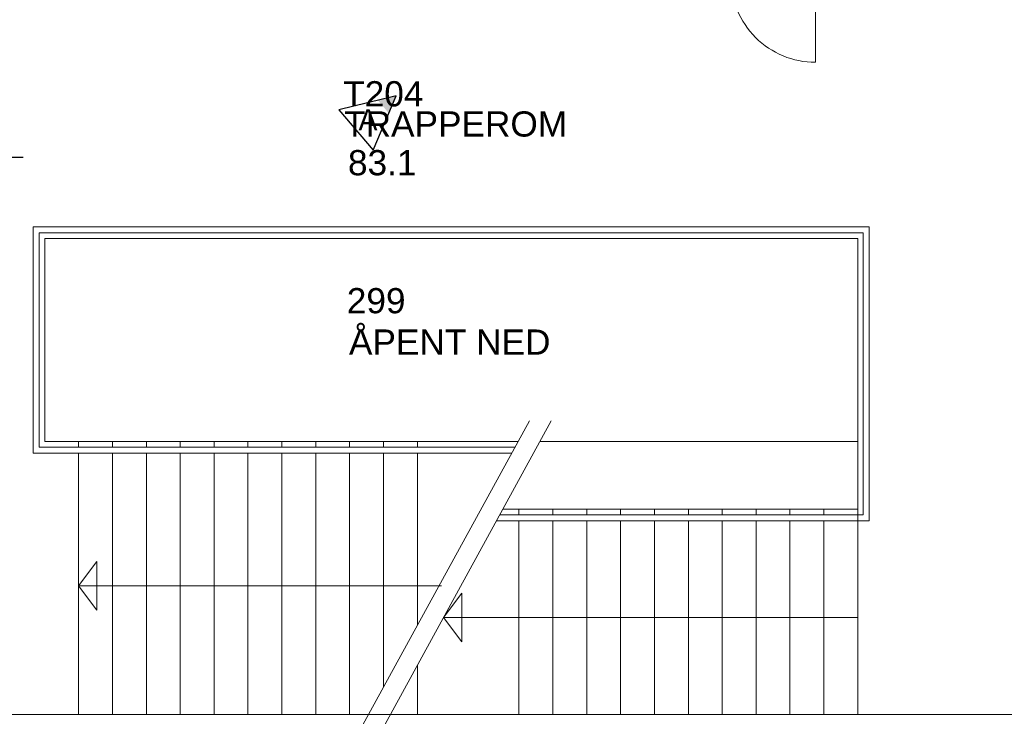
# Model space of a CAD drawing. Header units: millimetres. Extents: x 0 to 83478, y 0 to 53008.
# Tile 57 of 83: x 44317 to 53619, y 14135 to 20720. Entities that reach past the tile are written whole.
import ezdxf
from ezdxf.enums import TextEntityAlignment as Align

# ---------------------------------------------------------------- set-up
doc = ezdxf.new("R2010")
doc.units = ezdxf.units.MM
doc.header["$LTSCALE"] = 50
doc.header["$MEASUREMENT"] = 0
doc.linetypes.add('CENTRUMLINJE', pattern=[27, 20, -3, 1, -3])
doc.layers.get('0').update_dxf_attribs({"linetype": 'CONTINUOUS'})
for name, color, linetype in [('20602A200D001$0$00-HEL1', 9, 'CONTINUOUS'), ('20602A200D001$0$832 Rominfo', 7, 'CONTINUOUS'), ('20602A200D001$0$A12-HEL1', 7, 'CONTINUOUS'), ('20602A200D001$0$A12-HEL2', 7, 'CONTINUOUS'), ('20602A200D001$0$A12-HEL3', 7, 'CONTINUOUS'), ('20602A200D001$0$A12-HEL4', 7, 'CONTINUOUS'), ('20602A200D001$0$A12-STI1', 7, 'CONTINUOUS'), ('20602A200D001$0$A24-HEL1', 7, 'CONTINUOUS'), ('V060-', 3, 'CONTINUOUS'), ('V111-', 1, 'CONTINUOUS'), ('V139', 7, 'CENTRUMLINJE')]:
    doc.layers.add(name, color=color, linetype=linetype)
doc.styles.add('20602A200D001$0$Arial', font='arial.ttf', dxfattribs={"height": 238.125})
doc.styles.add('FISO', font='fiso')

# ---------------------------------------------------------------- blocks, each defined once
blk = doc.blocks.new('_REVPIL')
for p, q in [((10, 5), (0, 0)), ((10, -5), (10, 5)), ((0, 0), (10, -5))]:
    blk.add_line(p, q)
blk.add_solid([(0, 0), (3.2, -1.6), (3.2, 1.6)])
blk = doc.blocks.new('20602A200D001')
at = {"layer": '20602A200D001$0$00-HEL1', "linetype": 'Continuous', "lineweight": 0}
blk.add_lwpolyline([(64695.7, 14657.4), (63034, 11620.9)], dxfattribs=at)
at = {"layer": '20602A200D001$0$A12-HEL1', "linetype": 'Continuous', "lineweight": 0}
for points in [[(67398.9, 18845.5), (67398.9, 18045.5)], [(67906.2, 16489), (60009.4, 16489)], [(60009.4, 14352), (60009.4, 16489)], [(67906.2, 13712), (67906.2, 16489)], [(60066.4, 14409), (60066.4, 16432)], [(67849.2, 16432), (60066.4, 16432)], [(67849.2, 13769), (67849.2, 16432)], [(64903.3, 14657.4), (63241.6, 11620.9)], [(64528.6, 14352), (60009.4, 14352)], [(64559.8, 14409), (60066.4, 14409)], [(67849.2, 13769), (64417.1, 13769)], [(67906.2, 13712), (64385.9, 13712)]]:
    blk.add_lwpolyline(points, dxfattribs=at)
blk.add_arc((67398.9, 18845.5), 800, 179.99991, 270, dxfattribs=at)
at = {"layer": '20602A200D001$0$A12-HEL2', "linetype": 'Continuous', "lineweight": 0}
for points in [[(60609.7, 13095.5), (60609.7, 12865.5), (60437.7, 13095.5), (60609.7, 13325.5)], [(64056.8, 12796.3), (64056.8, 12566.3), (63884.8, 12796.3), (64056.8, 13026.3)]]:
    blk.add_lwpolyline(points, close=True, dxfattribs=at)
for points in [[(60437.7, 13095.5), (63866.8, 13095.5)], [(63884.8, 12796.3), (67797.7, 12796.3)]]:
    blk.add_lwpolyline(points, dxfattribs=at)
at = {"layer": '20602A200D001$0$A12-HEL3', "linetype": 'Continuous', "lineweight": 0}
for points in [[(60437.7, 14409), (60437.7, 14460.5)], [(60757.7, 14409), (60757.7, 14460.5)], [(61077.7, 14409), (61077.7, 14460.5)], [(61397.7, 14409), (61397.7, 14460.5)], [(61717.7, 14409), (61717.7, 14460.5)], [(62037.7, 14409), (62037.7, 14460.5)], [(62357.7, 14409), (62357.7, 14460.5)], [(62677.7, 14409), (62677.7, 14460.5)], [(62997.7, 14409), (62997.7, 14460.5)], [(63317.7, 14409), (63317.7, 14460.5)], [(63637.7, 14409), (63637.7, 14460.5)], [(60437.7, 11880.5), (60437.7, 14352)], [(60757.7, 11880.5), (60757.7, 14352)], [(61077.7, 11880.5), (61077.7, 14352)], [(61397.7, 11880.5), (61397.7, 14352)], [(61717.7, 11880.5), (61717.7, 14352)], [(62037.7, 11880.5), (62037.7, 14352)], [(62357.7, 11880.5), (62357.7, 14352)], [(62677.7, 11880.5), (62677.7, 14352)], [(62997.7, 11880.5), (62997.7, 14352)], [(63317.7, 12139.3), (63317.7, 14352)], [(63637.7, 12724), (63637.7, 14352)], [(64597.7, 13769), (64597.7, 13820.5)], [(64917.7, 13769), (64917.7, 13820.5)], [(65237.7, 13769), (65237.7, 13820.5)], [(65557.7, 13769), (65557.7, 13820.5)], [(65877.7, 13769), (65877.7, 13820.5)], [(66197.7, 13769), (66197.7, 13820.5)], [(66517.7, 13769), (66517.7, 13820.5)], [(66837.7, 13769), (66837.7, 13820.5)], [(67157.7, 13769), (67157.7, 13820.5)], [(67477.7, 13769), (67477.7, 13820.5)], [(64597.7, 11880.5), (64597.7, 13712)], [(64917.7, 11880.5), (64917.7, 13712)], [(65237.7, 11880.5), (65237.7, 13712)], [(65557.7, 11880.5), (65557.7, 13712)], [(65877.7, 11880.5), (65877.7, 13712)], [(66197.7, 11880.5), (66197.7, 13712)], [(66517.7, 11880.5), (66517.7, 13712)], [(66837.7, 11880.5), (66837.7, 13712)], [(67157.7, 11880.5), (67157.7, 13712)], [(67477.7, 11880.5), (67477.7, 13712)], [(63637.7, 11880.5), (63637.7, 12344.7)]]:
    blk.add_lwpolyline(points, dxfattribs=at)
at = {"layer": '20602A200D001$0$A12-HEL4', "linetype": 'Continuous', "lineweight": 0}
for points in [[(67797.7, 16380.5), (60117.9, 16380.5)], [(60117.9, 14460.5), (60117.9, 16380.5)], [(67797.7, 13820.5), (67797.7, 16380.5)], [(64587.9, 14460.5), (60117.9, 14460.5)], [(67797.7, 13820.5), (64445.3, 13820.5)], [(67797.7, 11880.5), (67797.7, 13820.5)], [(63637.7, 11880.5), (58717.7, 11880.5)], [(63637.7, 11880.5), (64597.7, 11880.5)], [(69352.4, 11880.5), (64597.7, 11880.5)]]:
    blk.add_lwpolyline(points, dxfattribs=at)
at = {"layer": '20602A200D001$0$A12-STI1', "linetype": 'Continuous', "lineweight": 0}
blk.add_lwpolyline([(64795.5, 14460.5), (67797.7, 14460.5)], dxfattribs=at)
at = {"layer": '20602A200D001$0$A24-HEL1', "linetype": 'Continuous', "lineweight": 0}
for points in [[(60009.4, 14460.5), (60009.4, 14352)], [(60066.4, 14460.5), (60066.4, 14409)]]:
    blk.add_lwpolyline(points, dxfattribs=at)
at = {"layer": '20602A200D001$0$832 Rominfo', "linetype": 'Continuous', "style": '20602A200D001$0$Arial'}
for s, p in [('T204', (62937.2, 17628.9)), ('TRAPPEROM', (62945.8, 17343.5)), ('83.1', (62982.2, 16977.5)), ('299', (62971.2, 15673)), ('ÅPENT NED', (62991.5, 15282))]:
    blk.add_text(s, height=238.12, dxfattribs=at).set_placement(p)

msp = doc.modelspace()

# ---------------------------------------------------------------- linework, layer by layer
at = {"layer": 'V111-'}
msp.add_line((42108.55, 19419.4), (44350.8, 19419.4), dxfattribs=at)

# ---------------------------------------------------------------- block references
at = {"layer": 'V060-'}
msp.add_blockref('20602A200D001', (-15563.7, 2272.18), dxfattribs=at)
at = {"layer": 'V139', "xscale": 50, "yscale": 50, "zscale": 50, "rotation": 220.47344}
msp.add_blockref('_REVPIL', (47874.08, 20001.48), dxfattribs=at)

# ---------------------------------------------------------------- texts
at = {"layer": 'V139', "style": 'FISO'}
msp.add_text('A', height=200, dxfattribs=at).set_placement((47607.84, 19674.3), align=Align.CENTER)

doc.saveas('drawing.dxf')
